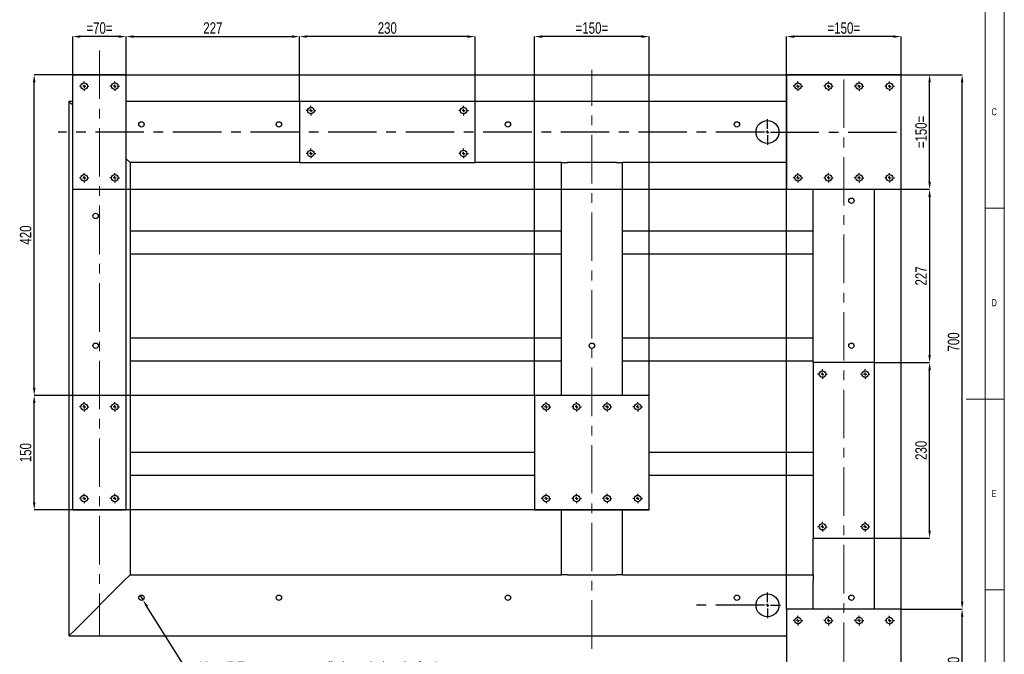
# Model space of a CAD drawing. Header units: millimetres. Extents: x 5 to 589, y 5 to 415.
# Tile 7 of 8: x 331 to 589, y 143 to 309. Entities that reach past the tile are written whole.
import ezdxf

# ---------------------------------------------------------------- set-up
doc = ezdxf.new("R2010")
doc.units = ezdxf.units.MM
doc.header["$PDSIZE"] = -1
doc.linetypes.add('CENTERX2', pattern=[20.32, 12.7, -2.54, 2.54, -2.54])
for name, color, linetype in [('COTES', 1, 'Continuous'), ('NOTES', 6, 'Continuous'), ('TRAIT-MIXTES', 3, 'CENTERX2')]:
    doc.layers.add(name, color=color, linetype=linetype)
doc.layers.add('TRAIT-FORT', color=4, linetype='Continuous', lineweight=25)
doc.styles.add('SLDTEXTSTYLE0', font='TXT', dxfattribs={"width": 0.75})
doc.dimstyles.new('SLDDIMSTYLE0', dxfattribs={"dimtxt": 3, "dimasz": 2, "dimexe": 0, "dimexo": 0.0625, "dimgap": 0.75, "dimtad": 1, "dimdec": 0, "dimlfac": 5, "dimrnd": 1e-09, "dimzin": 12, "dimdsep": 46, "dimtxsty": 'SLDTEXTSTYLE0', "dimsah": 1, "dimcen": 0.09, "dimadec": 0, "dimazin": 3, "dimtfac": 1, "dimtdec": 0, "dimtofl": 0, "dimtmove": 0, "dimatfit": 3, "dimfxl": 1, "dimfrac": 2, "dimtolj": 1, "dimtzin": 12, "dimarcsym": 0})
doc.dimstyles.new('SLDDIMSTYLE7', dxfattribs={"dimtxt": 3, "dimasz": 2, "dimexe": 0, "dimexo": 0.0625, "dimgap": 0.75, "dimtad": 0, "dimtih": 1, "dimtoh": 1, "dimdec": 0, "dimlfac": 5, "dimrnd": 1e-09, "dimzin": 12, "dimdsep": 46, "dimtxsty": 'SLDTEXTSTYLE0', "dimblk1": 'NONE', "dimsah": 1, "dimcen": 0, "dimadec": 0, "dimazin": 3, "dimtfac": 1, "dimtdec": 0, "dimtmove": 0, "dimatfit": 3, "dimldrblk": 'NONE', "dimfxl": 1, "dimfrac": 2, "dimtolj": 1, "dimtzin": 12, "dimarcsym": 0})

# ---------------------------------------------------------------- blocks, each defined once
blk = doc.blocks.new('_D_54')
at = {"layer": 'COTES', "color": 0, "lineweight": -2, "transparency": 16777216}
for p, q in [((344.95, 211.01), (344.95, 304.95)), ((356.95, 304.95), (346.95, 304.95)), ((358.95, 211.01), (358.95, 304.95))]:
    blk.add_line(p, q, dxfattribs=at)
at = {"layer": 'COTES', "color": 0, "transparency": 16777216}
for points in [[(346.95, 305.28), (346.95, 304.62), (344.95, 304.95)], [(356.95, 305.28), (356.95, 304.62), (358.95, 304.95)]]:
    blk.add_solid(points, dxfattribs=at)
at = {"layer": 'Defpoints', "color": 0, "transparency": 16777216}
for p in [(344.95, 304.95), (344.95, 210.95), (358.95, 210.95)]:
    blk.add_point(p, dxfattribs=at)
at = {"layer": 'COTES', "color": 0, "transparency": 16777216, "insert": (351.95, 308.7), "char_height": 3, "attachment_point": 2, "style": 'SLDTEXTSTYLE0'}
blk.add_mtext('\\A1;=70=', dxfattribs=at)
blk = doc.blocks.new('_D_55')
at = {"layer": 'COTES', "color": 0, "lineweight": -2, "transparency": 16777216}
for p, q in [((358.95, 295.01), (358.95, 304.95)), ((360.95, 304.95), (402.35, 304.95)), ((404.35, 288.01), (404.35, 304.95))]:
    blk.add_line(p, q, dxfattribs=at)
at = {"layer": 'COTES', "color": 0, "transparency": 16777216}
for points in [[(360.95, 305.28), (360.95, 304.62), (358.95, 304.95)], [(402.35, 305.28), (402.35, 304.62), (404.35, 304.95)]]:
    blk.add_solid(points, dxfattribs=at)
at = {"layer": 'Defpoints', "color": 0, "transparency": 16777216}
for p in [(404.35, 304.95), (358.95, 294.95), (404.35, 287.95)]:
    blk.add_point(p, dxfattribs=at)
at = {"layer": 'COTES', "color": 0, "transparency": 16777216, "insert": (381.65, 308.7), "char_height": 3, "attachment_point": 2, "style": 'SLDTEXTSTYLE0'}
blk.add_mtext('\\A1;227', dxfattribs=at)
blk = doc.blocks.new('_D_56')
at = {"layer": 'COTES', "color": 0, "lineweight": -2, "transparency": 16777216}
for p, q in [((404.35, 288.01), (404.35, 304.95)), ((448.35, 304.95), (406.35, 304.95)), ((450.35, 288.01), (450.35, 304.95))]:
    blk.add_line(p, q, dxfattribs=at)
at = {"layer": 'COTES', "color": 0, "transparency": 16777216}
for points in [[(406.35, 305.28), (406.35, 304.62), (404.35, 304.95)], [(448.35, 305.28), (448.35, 304.62), (450.35, 304.95)]]:
    blk.add_solid(points, dxfattribs=at)
at = {"layer": 'Defpoints', "color": 0, "transparency": 16777216}
for p in [(404.35, 304.95), (404.35, 287.95), (450.35, 287.95)]:
    blk.add_point(p, dxfattribs=at)
at = {"layer": 'COTES', "color": 0, "transparency": 16777216, "insert": (427.35, 308.7), "char_height": 3, "attachment_point": 2, "style": 'SLDTEXTSTYLE0'}
blk.add_mtext('\\A1;230', dxfattribs=at)
blk = doc.blocks.new('_D_57')
at = {"layer": 'COTES', "color": 0, "lineweight": -2, "transparency": 16777216}
for p, q in [((465.95, 211.01), (465.95, 304.95)), ((493.95, 304.95), (467.95, 304.95)), ((495.95, 211.01), (495.95, 304.95))]:
    blk.add_line(p, q, dxfattribs=at)
at = {"layer": 'COTES', "color": 0, "transparency": 16777216}
for points in [[(467.95, 305.28), (467.95, 304.62), (465.95, 304.95)], [(493.95, 305.28), (493.95, 304.62), (495.95, 304.95)]]:
    blk.add_solid(points, dxfattribs=at)
at = {"layer": 'Defpoints', "color": 0, "transparency": 16777216}
for p in [(465.95, 304.95), (465.95, 210.95), (495.95, 210.95)]:
    blk.add_point(p, dxfattribs=at)
at = {"layer": 'COTES', "color": 0, "transparency": 16777216, "insert": (480.95, 308.7), "char_height": 3, "attachment_point": 2, "style": 'SLDTEXTSTYLE0'}
blk.add_mtext('\\A1;=150=', dxfattribs=at)
blk = doc.blocks.new('_D_58')
at = {"layer": 'COTES', "color": 0, "lineweight": -2, "transparency": 16777216}
for p, q in [((531.95, 155.01), (531.95, 304.95)), ((559.95, 304.95), (533.95, 304.95)), ((561.95, 155.01), (561.95, 304.95))]:
    blk.add_line(p, q, dxfattribs=at)
at = {"layer": 'COTES', "color": 0, "transparency": 16777216}
for points in [[(533.95, 305.28), (533.95, 304.62), (531.95, 304.95)], [(559.95, 305.28), (559.95, 304.62), (561.95, 304.95)]]:
    blk.add_solid(points, dxfattribs=at)
at = {"layer": 'Defpoints', "color": 0, "transparency": 16777216}
for p in [(531.95, 304.95), (531.95, 154.95), (561.95, 154.95)]:
    blk.add_point(p, dxfattribs=at)
at = {"layer": 'COTES', "color": 0, "transparency": 16777216, "insert": (546.95, 308.7), "char_height": 3, "attachment_point": 2, "style": 'SLDTEXTSTYLE0'}
blk.add_mtext('\\A1;=150=', dxfattribs=at)
blk = doc.blocks.new('_D_59')
at = {"layer": 'COTES', "color": 0, "lineweight": -2, "transparency": 16777216}
for p, q in [((555.02, 219.55), (569.43, 219.55)), ((569.43, 175.55), (569.43, 217.55)), ((555.02, 173.55), (569.43, 173.55))]:
    blk.add_line(p, q, dxfattribs=at)
at = {"layer": 'COTES', "color": 0, "transparency": 16777216}
for points in [[(569.1, 217.55), (569.76, 217.55), (569.43, 219.55)], [(569.1, 175.55), (569.76, 175.55), (569.43, 173.55)]]:
    blk.add_solid(points, dxfattribs=at)
at = {"layer": 'Defpoints', "color": 0, "transparency": 16777216}
for p in [(554.95, 219.55), (569.43, 219.55), (554.95, 173.55)]:
    blk.add_point(p, dxfattribs=at)
at = {"layer": 'COTES', "color": 0, "transparency": 16777216, "insert": (565.68, 196.55), "char_height": 3, "attachment_point": 2, "rotation": 90, "style": 'SLDTEXTSTYLE0'}
blk.add_mtext('\\A1;230', dxfattribs=at)
blk = doc.blocks.new('_D_60')
at = {"layer": 'COTES', "color": 0, "lineweight": -2, "transparency": 16777216}
for p, q in [((562.02, 264.95), (569.43, 264.95)), ((569.43, 262.95), (569.43, 221.55)), ((555.02, 219.55), (569.43, 219.55))]:
    blk.add_line(p, q, dxfattribs=at)
at = {"layer": 'COTES', "color": 0, "transparency": 16777216}
for points in [[(569.1, 262.95), (569.76, 262.95), (569.43, 264.95)], [(569.1, 221.55), (569.76, 221.55), (569.43, 219.55)]]:
    blk.add_solid(points, dxfattribs=at)
at = {"layer": 'Defpoints', "color": 0, "transparency": 16777216}
for p in [(561.95, 264.95), (554.95, 219.55), (569.43, 219.55)]:
    blk.add_point(p, dxfattribs=at)
at = {"layer": 'COTES', "color": 0, "transparency": 16777216, "insert": (565.68, 242.25), "char_height": 3, "attachment_point": 2, "rotation": 90, "style": 'SLDTEXTSTYLE0'}
blk.add_mtext('\\A1;227', dxfattribs=at)
blk = doc.blocks.new('_D_61')
at = {"layer": 'COTES', "color": 0, "lineweight": -2, "transparency": 16777216}
for p, q in [((345.02, 294.95), (569.43, 294.95)), ((569.43, 266.95), (569.43, 292.95)), ((345.02, 264.95), (569.43, 264.95))]:
    blk.add_line(p, q, dxfattribs=at)
at = {"layer": 'COTES', "color": 0, "transparency": 16777216}
for points in [[(569.1, 292.95), (569.76, 292.95), (569.43, 294.95)], [(569.1, 266.95), (569.76, 266.95), (569.43, 264.95)]]:
    blk.add_solid(points, dxfattribs=at)
at = {"layer": 'Defpoints', "color": 0, "transparency": 16777216}
for p in [(344.95, 294.95), (569.43, 294.95), (344.95, 264.95)]:
    blk.add_point(p, dxfattribs=at)
at = {"layer": 'COTES', "color": 0, "transparency": 16777216, "insert": (565.68, 279.95), "char_height": 3, "attachment_point": 2, "rotation": 90, "style": 'SLDTEXTSTYLE0'}
blk.add_mtext('\\A1;=150=', dxfattribs=at)
blk = doc.blocks.new('_D_62')
at = {"layer": 'COTES', "color": 0, "lineweight": -2, "transparency": 16777216}
for p, q in [((495.89, 210.95), (334.85, 210.95)), ((334.85, 182.95), (334.85, 208.95)), ((495.89, 180.95), (334.85, 180.95))]:
    blk.add_line(p, q, dxfattribs=at)
at = {"layer": 'COTES', "color": 0, "transparency": 16777216}
for points in [[(334.52, 208.95), (335.19, 208.95), (334.85, 210.95)], [(334.52, 182.95), (335.19, 182.95), (334.85, 180.95)]]:
    blk.add_solid(points, dxfattribs=at)
at = {"layer": 'Defpoints', "color": 0, "transparency": 16777216}
for p in [(334.85, 210.95), (495.95, 210.95), (495.95, 180.95)]:
    blk.add_point(p, dxfattribs=at)
at = {"layer": 'COTES', "color": 0, "transparency": 16777216, "insert": (331.1, 195.95), "char_height": 3, "attachment_point": 2, "rotation": 90, "style": 'SLDTEXTSTYLE0'}
blk.add_mtext('\\A1;150', dxfattribs=at)
blk = doc.blocks.new('_D_63')
at = {"layer": 'COTES', "color": 0, "lineweight": -2, "transparency": 16777216}
for p, q in [((344.89, 294.95), (334.85, 294.95)), ((334.85, 212.95), (334.85, 292.95)), ((344.89, 210.95), (334.85, 210.95))]:
    blk.add_line(p, q, dxfattribs=at)
at = {"layer": 'COTES', "color": 0, "transparency": 16777216}
for points in [[(334.52, 292.95), (335.19, 292.95), (334.85, 294.95)], [(334.52, 212.95), (335.19, 212.95), (334.85, 210.95)]]:
    blk.add_solid(points, dxfattribs=at)
at = {"layer": 'Defpoints', "color": 0, "transparency": 16777216}
for p in [(334.85, 294.95), (344.95, 294.95), (344.95, 210.95)]:
    blk.add_point(p, dxfattribs=at)
at = {"layer": 'COTES', "color": 0, "transparency": 16777216, "insert": (331.1, 252.95), "char_height": 3, "attachment_point": 2, "rotation": 90, "style": 'SLDTEXTSTYLE0'}
blk.add_mtext('\\A1;420', dxfattribs=at)
blk = doc.blocks.new('_D_64')
at = {"layer": 'COTES', "color": 0, "lineweight": -2, "transparency": 16777216}
for p, q in [((562.02, 294.95), (577.95, 294.95)), ((577.95, 156.95), (577.95, 292.95)), ((562.02, 154.95), (577.95, 154.95))]:
    blk.add_line(p, q, dxfattribs=at)
at = {"layer": 'COTES', "color": 0, "transparency": 16777216}
for points in [[(577.62, 292.95), (578.29, 292.95), (577.95, 294.95)], [(577.62, 156.95), (578.29, 156.95), (577.95, 154.95)]]:
    blk.add_solid(points, dxfattribs=at)
at = {"layer": 'Defpoints', "color": 0, "transparency": 16777216}
for p in [(561.95, 294.95), (577.95, 294.95), (561.95, 154.95)]:
    blk.add_point(p, dxfattribs=at)
at = {"layer": 'COTES', "color": 0, "transparency": 16777216, "insert": (574.2, 224.95), "char_height": 3, "attachment_point": 2, "rotation": 90, "style": 'SLDTEXTSTYLE0'}
blk.add_mtext('\\A1;700', dxfattribs=at)
blk = doc.blocks.new('_D_65')
at = {"layer": 'COTES', "color": 0, "lineweight": -2, "transparency": 16777216}
for p, q in [((562.02, 154.95), (577.95, 154.95)), ((577.95, 126.95), (577.95, 152.95)), ((562.02, 124.95), (577.95, 124.95))]:
    blk.add_line(p, q, dxfattribs=at)
at = {"layer": 'COTES', "color": 0, "transparency": 16777216}
for points in [[(577.62, 152.95), (578.29, 152.95), (577.95, 154.95)], [(577.62, 126.95), (578.29, 126.95), (577.95, 124.95)]]:
    blk.add_solid(points, dxfattribs=at)
at = {"layer": 'Defpoints', "color": 0, "transparency": 16777216}
for p in [(561.95, 154.95), (577.95, 154.95), (561.95, 124.95)]:
    blk.add_point(p, dxfattribs=at)
at = {"layer": 'COTES', "color": 0, "transparency": 16777216, "insert": (574.2, 139.95), "char_height": 3, "attachment_point": 2, "rotation": 90, "style": 'SLDTEXTSTYLE0'}
blk.add_mtext('\\A1;150', dxfattribs=at)
blk = doc.blocks.new('_D_66')
at = {"layer": 'COTES', "color": 0, "lineweight": -2, "transparency": 16777216}
for p, q in [((362.58, 158.54), (363.33, 157.36)), ((374.77, 139.15), (364.39, 155.66)), ((376.77, 139.15), (374.77, 139.15))]:
    blk.add_line(p, q, dxfattribs=at)
at = {"layer": 'COTES', "color": 0, "transparency": 16777216}
blk.add_solid([(364.67, 155.84), (364.11, 155.49), (363.33, 157.36)], dxfattribs=at)
at = {"layer": 'Defpoints', "color": 0, "transparency": 16777216}
for p in [(362.58, 158.54), (363.33, 157.36)]:
    blk.add_point(p, dxfattribs=at)
at = {"layer": 'COTES', "color": 0, "transparency": 16777216, "insert": (377.52, 141.15), "char_height": 3, "attachment_point": 1, "style": 'SLDTEXTSTYLE0'}
blk.add_mtext('\\A1;13x ∅7 Traversants pour fixtions de la tole ép:6', dxfattribs=at)
blk = doc.blocks.new('_None')
blk = doc.blocks.new('SW_CENTERMARKSYMBOL_18')
at = {"layer": 'TRAIT-MIXTES', "color": 0}
for p, q in [((0, 0.8), (0, 3.4)), ((-0.8, 0), (-185.81, 0)), ((0, 0), (-0.4, 0)), ((0, 0), (0, 0.4)), ((0, 0), (0, -0.4)), ((0, 0), (0.4, 0)), ((0.8, 0), (35.23, 0)), ((0, -0.8), (0, -3.4))]:
    blk.add_line(p, q, dxfattribs=at)
blk = doc.blocks.new('SW_CENTERMARKSYMBOL_19')
at = {"layer": 'TRAIT-MIXTES', "color": 0}
for p, q in [((0, 0.8), (0, 3.4)), ((-0.8, 0), (-20.33, 0)), ((0, 0), (-0.4, 0)), ((0, 0), (0, 0.4)), ((0, 0), (0, -0.4)), ((0, 0), (0.4, 0)), ((0.8, 0), (3.4, 0)), ((0, -0.8), (0, -3.4))]:
    blk.add_line(p, q, dxfattribs=at)
blk = doc.blocks.new('SW_CENTERMARKSYMBOL_20')
at = {"layer": 'TRAIT-MIXTES', "color": 0}
for p, q in [((-0.8, 0), (-1.25, 0)), ((0, 0), (-0.4, 0)), ((0, 0.8), (0, 1.25)), ((0, 0), (0, 0.4)), ((0, 0), (0, -0.4)), ((0, 0), (0.4, 0)), ((0.8, 0), (1.25, 0)), ((0, -0.8), (0, -1.25))]:
    blk.add_line(p, q, dxfattribs=at)
blk = doc.blocks.new('SW_CENTERMARKSYMBOL_21')
at = {"layer": 'TRAIT-MIXTES', "color": 0}
for p, q in [((-0.8, 0), (-1.25, 0)), ((0, 0), (-0.4, 0)), ((0, 0.8), (0, 1.25)), ((0, 0), (0, 0.4)), ((0, 0), (0, -0.4)), ((0, 0), (0.4, 0)), ((0.8, 0), (1.25, 0)), ((0, -0.8), (0, -1.25))]:
    blk.add_line(p, q, dxfattribs=at)
blk = doc.blocks.new('SW_CENTERMARKSYMBOL_22')
at = {"layer": 'TRAIT-MIXTES', "color": 0}
for p, q in [((-0.8, 0), (-1.25, 0)), ((0, 0), (-0.4, 0)), ((0, 0.8), (0, 1.25)), ((0, 0), (0, 0.4)), ((0, 0), (0, -0.4)), ((0, 0), (0.4, 0)), ((0.8, 0), (1.25, 0)), ((0, -0.8), (0, -1.25))]:
    blk.add_line(p, q, dxfattribs=at)
blk = doc.blocks.new('SW_CENTERMARKSYMBOL_23')
at = {"layer": 'TRAIT-MIXTES', "color": 0}
for p, q in [((-0.8, 0), (-1.25, 0)), ((0, 0), (-0.4, 0)), ((0, 0.8), (0, 1.25)), ((0, 0), (0, 0.4)), ((0, 0), (0, -0.4)), ((0, 0), (0.4, 0)), ((0.8, 0), (1.25, 0)), ((0, -0.8), (0, -1.25))]:
    blk.add_line(p, q, dxfattribs=at)
blk = doc.blocks.new('SW_CENTERMARKSYMBOL_28')
at = {"layer": 'TRAIT-MIXTES', "color": 0}
for p, q in [((-0.8, 0), (-1.25, 0)), ((0, 0), (-0.4, 0)), ((0, 0.8), (0, 1.25)), ((0, 0), (0, 0.4)), ((0, 0), (0, -0.4)), ((0, 0), (0.4, 0)), ((0.8, 0), (1.25, 0)), ((0, -0.8), (0, -1.25))]:
    blk.add_line(p, q, dxfattribs=at)
blk = doc.blocks.new('SW_CENTERMARKSYMBOL_29')
at = {"layer": 'TRAIT-MIXTES', "color": 0}
for p, q in [((-0.8, 0), (-1.25, 0)), ((0, 0), (-0.4, 0)), ((0, 0.8), (0, 1.25)), ((0, 0), (0, 0.4)), ((0, 0), (0, -0.4)), ((0, 0), (0.4, 0)), ((0.8, 0), (1.25, 0)), ((0, -0.8), (0, -1.25))]:
    blk.add_line(p, q, dxfattribs=at)
blk = doc.blocks.new('SW_CENTERMARKSYMBOL_30')
at = {"layer": 'TRAIT-MIXTES', "color": 0}
for p, q in [((-0.8, 0), (-1.25, 0)), ((0, 0), (-0.4, 0)), ((0, 0.8), (0, 1.25)), ((0, 0), (0, 0.4)), ((0, 0), (0, -0.4)), ((0, 0), (0.4, 0)), ((0.8, 0), (1.25, 0)), ((0, -0.8), (0, -1.25))]:
    blk.add_line(p, q, dxfattribs=at)
blk = doc.blocks.new('SW_CENTERMARKSYMBOL_31')
at = {"layer": 'TRAIT-MIXTES', "color": 0}
for p, q in [((-0.8, 0), (-1.25, 0)), ((0, 0), (-0.4, 0)), ((0, 0.8), (0, 1.25)), ((0, 0), (0, 0.4)), ((0, 0), (0, -0.4)), ((0, 0), (0.4, 0)), ((0.8, 0), (1.25, 0)), ((0, -0.8), (0, -1.25))]:
    blk.add_line(p, q, dxfattribs=at)
blk = doc.blocks.new('SW_CENTERMARKSYMBOL_32')
at = {"layer": 'TRAIT-MIXTES', "color": 0}
for p, q in [((-0.8, 0), (-1.25, 0)), ((0, 0), (-0.4, 0)), ((0, 0.8), (0, 1.25)), ((0, 0), (0, 0.4)), ((0, 0), (0, -0.4)), ((0, 0), (0.4, 0)), ((0.8, 0), (1.25, 0)), ((0, -0.8), (0, -1.25))]:
    blk.add_line(p, q, dxfattribs=at)
blk = doc.blocks.new('SW_CENTERMARKSYMBOL_33')
at = {"layer": 'TRAIT-MIXTES', "color": 0}
for p, q in [((-0.8, 0), (-1.25, 0)), ((0, 0), (-0.4, 0)), ((0, 0.8), (0, 1.25)), ((0, 0), (0, 0.4)), ((0, 0), (0, -0.4)), ((0, 0), (0.4, 0)), ((0.8, 0), (1.25, 0)), ((0, -0.8), (0, -1.25))]:
    blk.add_line(p, q, dxfattribs=at)
blk = doc.blocks.new('SW_CENTERMARKSYMBOL_34')
at = {"layer": 'TRAIT-MIXTES', "color": 0}
for p, q in [((-0.8, 0), (-1.25, 0)), ((0, 0), (-0.4, 0)), ((0, 0.8), (0, 1.25)), ((0, 0), (0, 0.4)), ((0, 0), (0, -0.4)), ((0, 0), (0.4, 0)), ((0.8, 0), (1.25, 0)), ((0, -0.8), (0, -1.25))]:
    blk.add_line(p, q, dxfattribs=at)
blk = doc.blocks.new('SW_CENTERMARKSYMBOL_35')
at = {"layer": 'TRAIT-MIXTES', "color": 0}
for p, q in [((-0.8, 0), (-1.25, 0)), ((0, 0), (-0.4, 0)), ((0, 0.8), (0, 1.25)), ((0, 0), (0, 0.4)), ((0, 0), (0, -0.4)), ((0, 0), (0.4, 0)), ((0.8, 0), (1.25, 0)), ((0, -0.8), (0, -1.25))]:
    blk.add_line(p, q, dxfattribs=at)
blk = doc.blocks.new('SW_CENTERMARKSYMBOL_36')
at = {"layer": 'TRAIT-MIXTES', "color": 0}
for p, q in [((-0.8, 0), (-1.25, 0)), ((0, 0), (-0.4, 0)), ((0, 0.8), (0, 1.25)), ((0, 0), (0, 0.4)), ((0, 0), (0, -0.4)), ((0, 0), (0.4, 0)), ((0.8, 0), (1.25, 0)), ((0, -0.8), (0, -1.25))]:
    blk.add_line(p, q, dxfattribs=at)
blk = doc.blocks.new('SW_CENTERMARKSYMBOL_37')
at = {"layer": 'TRAIT-MIXTES', "color": 0}
for p, q in [((-0.8, 0), (-1.25, 0)), ((0, 0), (-0.4, 0)), ((0, 0.8), (0, 1.25)), ((0, 0), (0, 0.4)), ((0, 0), (0, -0.4)), ((0, 0), (0.4, 0)), ((0.8, 0), (1.25, 0)), ((0, -0.8), (0, -1.25))]:
    blk.add_line(p, q, dxfattribs=at)
blk = doc.blocks.new('SW_CENTERMARKSYMBOL_38')
at = {"layer": 'TRAIT-MIXTES', "color": 0}
for p, q in [((-0.8, 0), (-1.25, 0)), ((0, 0), (-0.4, 0)), ((0, 0.8), (0, 1.25)), ((0, 0), (0, 0.4)), ((0, 0), (0, -0.4)), ((0, 0), (0.4, 0)), ((0.8, 0), (1.25, 0)), ((0, -0.8), (0, -1.25))]:
    blk.add_line(p, q, dxfattribs=at)
blk = doc.blocks.new('SW_CENTERMARKSYMBOL_39')
at = {"layer": 'TRAIT-MIXTES', "color": 0}
for p, q in [((-0.8, 0), (-1.25, 0)), ((0, 0), (-0.4, 0)), ((0, 0.8), (0, 1.25)), ((0, 0), (0, 0.4)), ((0, 0), (0, -0.4)), ((0, 0), (0.4, 0)), ((0.8, 0), (1.25, 0)), ((0, -0.8), (0, -1.25))]:
    blk.add_line(p, q, dxfattribs=at)
blk = doc.blocks.new('SW_CENTERMARKSYMBOL_40')
at = {"layer": 'TRAIT-MIXTES', "color": 0}
for p, q in [((-0.8, 0), (-1.25, 0)), ((0, 0), (-0.4, 0)), ((0, 0.8), (0, 1.25)), ((0, 0), (0, 0.4)), ((0, 0), (0, -0.4)), ((0, 0), (0.4, 0)), ((0.8, 0), (1.25, 0)), ((0, -0.8), (0, -1.25))]:
    blk.add_line(p, q, dxfattribs=at)
blk = doc.blocks.new('SW_CENTERMARKSYMBOL_41')
at = {"layer": 'TRAIT-MIXTES', "color": 0}
for p, q in [((-0.8, 0), (-1.25, 0)), ((0, 0), (-0.4, 0)), ((0, 0.8), (0, 1.25)), ((0, 0), (0, 0.4)), ((0, 0), (0, -0.4)), ((0, 0), (0.4, 0)), ((0.8, 0), (1.25, 0)), ((0, -0.8), (0, -1.25))]:
    blk.add_line(p, q, dxfattribs=at)
blk = doc.blocks.new('SW_CENTERMARKSYMBOL_42')
at = {"layer": 'TRAIT-MIXTES', "color": 0}
for p, q in [((-0.8, 0), (-1.25, 0)), ((0, 0), (-0.4, 0)), ((0, 0.8), (0, 1.25)), ((0, 0), (0, 0.4)), ((0, 0), (0, -0.4)), ((0, 0), (0.4, 0)), ((0.8, 0), (1.25, 0)), ((0, -0.8), (0, -1.25))]:
    blk.add_line(p, q, dxfattribs=at)
blk = doc.blocks.new('SW_CENTERMARKSYMBOL_43')
at = {"layer": 'TRAIT-MIXTES', "color": 0}
for p, q in [((-0.8, 0), (-1.25, 0)), ((0, 0), (-0.4, 0)), ((0, 0.8), (0, 1.25)), ((0, 0), (0, 0.4)), ((0, 0), (0, -0.4)), ((0, 0), (0.4, 0)), ((0.8, 0), (1.25, 0)), ((0, -0.8), (0, -1.25))]:
    blk.add_line(p, q, dxfattribs=at)
blk = doc.blocks.new('SW_CENTERMARKSYMBOL_44')
at = {"layer": 'TRAIT-MIXTES', "color": 0}
for p, q in [((-0.8, 0), (-1.25, 0)), ((0, 0), (-0.4, 0)), ((0, 0.8), (0, 1.25)), ((0, 0), (0, 0.4)), ((0, 0), (0, -0.4)), ((0, 0), (0.4, 0)), ((0.8, 0), (1.25, 0)), ((0, -0.8), (0, -1.25))]:
    blk.add_line(p, q, dxfattribs=at)
blk = doc.blocks.new('SW_CENTERMARKSYMBOL_45')
at = {"layer": 'TRAIT-MIXTES', "color": 0}
for p, q in [((-0.8, 0), (-1.25, 0)), ((0, 0), (-0.4, 0)), ((0, 0.8), (0, 1.25)), ((0, 0), (0, 0.4)), ((0, 0), (0, -0.4)), ((0, 0), (0.4, 0)), ((0.8, 0), (1.25, 0)), ((0, -0.8), (0, -1.25))]:
    blk.add_line(p, q, dxfattribs=at)
blk = doc.blocks.new('SW_CENTERMARKSYMBOL_46')
at = {"layer": 'TRAIT-MIXTES', "color": 0}
for p, q in [((-0.8, 0), (-1.25, 0)), ((0, 0), (-0.4, 0)), ((0, 0.8), (0, 1.25)), ((0, 0), (0, 0.4)), ((0, 0), (0, -0.4)), ((0, 0), (0.4, 0)), ((0.8, 0), (1.25, 0)), ((0, -0.8), (0, -1.25))]:
    blk.add_line(p, q, dxfattribs=at)
blk = doc.blocks.new('SW_CENTERMARKSYMBOL_47')
at = {"layer": 'TRAIT-MIXTES', "color": 0}
for p, q in [((-0.8, 0), (-1.25, 0)), ((0, 0), (-0.4, 0)), ((0, 0.8), (0, 1.25)), ((0, 0), (0, 0.4)), ((0, 0), (0, -0.4)), ((0, 0), (0.4, 0)), ((0.8, 0), (1.25, 0)), ((0, -0.8), (0, -1.25))]:
    blk.add_line(p, q, dxfattribs=at)
blk = doc.blocks.new('SW_CENTERMARKSYMBOL_48')
at = {"layer": 'TRAIT-MIXTES', "color": 0}
for p, q in [((-0.8, 0), (-1.25, 0)), ((0, 0), (-0.4, 0)), ((0, 0.8), (0, 1.25)), ((0, 0), (0, 0.4)), ((0, 0), (0, -0.4)), ((0, 0), (0.4, 0)), ((0.8, 0), (1.25, 0)), ((0, -0.8), (0, -1.25))]:
    blk.add_line(p, q, dxfattribs=at)
blk = doc.blocks.new('SW_CENTERMARKSYMBOL_49')
at = {"layer": 'TRAIT-MIXTES', "color": 0}
for p, q in [((-0.8, 0), (-1.25, 0)), ((0, 0), (-0.4, 0)), ((0, 0.8), (0, 1.25)), ((0, 0), (0, 0.4)), ((0, 0), (0, -0.4)), ((0, 0), (0.4, 0)), ((0.8, 0), (1.25, 0)), ((0, -0.8), (0, -1.25))]:
    blk.add_line(p, q, dxfattribs=at)
blk = doc.blocks.new('SW_CENTERMARKSYMBOL_50')
at = {"layer": 'TRAIT-MIXTES', "color": 0}
for p, q in [((-0.8, 0), (-1.25, 0)), ((0, 0), (-0.4, 0)), ((0, 0.8), (0, 1.25)), ((0, 0), (0, 0.4)), ((0, 0), (0, -0.4)), ((0, 0), (0.4, 0)), ((0.8, 0), (1.25, 0)), ((0, -0.8), (0, -1.25))]:
    blk.add_line(p, q, dxfattribs=at)
blk = doc.blocks.new('SW_CENTERMARKSYMBOL_51')
at = {"layer": 'TRAIT-MIXTES', "color": 0}
for p, q in [((-0.8, 0), (-1.25, 0)), ((0, 0), (-0.4, 0)), ((0, 0.8), (0, 1.25)), ((0, 0), (0, 0.4)), ((0, 0), (0, -0.4)), ((0, 0), (0.4, 0)), ((0.8, 0), (1.25, 0)), ((0, -0.8), (0, -1.25))]:
    blk.add_line(p, q, dxfattribs=at)
blk = doc.blocks.new('SW_CENTERMARKSYMBOL_52')
at = {"layer": 'TRAIT-MIXTES', "color": 0}
for p, q in [((-0.8, 0), (-1.25, 0)), ((0, 0), (-0.4, 0)), ((0, 0.8), (0, 1.25)), ((0, 0), (0, 0.4)), ((0, 0), (0, -0.4)), ((0, 0), (0.4, 0)), ((0.8, 0), (1.25, 0)), ((0, -0.8), (0, -1.25))]:
    blk.add_line(p, q, dxfattribs=at)
blk = doc.blocks.new('SW_CENTERMARKSYMBOL_53')
at = {"layer": 'TRAIT-MIXTES', "color": 0}
for p, q in [((-0.8, 0), (-1.25, 0)), ((0, 0), (-0.4, 0)), ((0, 0.8), (0, 1.25)), ((0, 0), (0, 0.4)), ((0, 0), (0, -0.4)), ((0, 0), (0.4, 0)), ((0.8, 0), (1.25, 0)), ((0, -0.8), (0, -1.25))]:
    blk.add_line(p, q, dxfattribs=at)
blk = doc.blocks.new('SW_CENTERMARKSYMBOL_54')
at = {"layer": 'TRAIT-MIXTES', "color": 0}
for p, q in [((-0.8, 0), (-1.25, 0)), ((0, 0), (-0.4, 0)), ((0, 0.8), (0, 1.25)), ((0, 0), (0, 0.4)), ((0, 0), (0, -0.4)), ((0, 0), (0.4, 0)), ((0.8, 0), (1.25, 0)), ((0, -0.8), (0, -1.25))]:
    blk.add_line(p, q, dxfattribs=at)
blk = doc.blocks.new('SW_CENTERMARKSYMBOL_55')
at = {"layer": 'TRAIT-MIXTES', "color": 0}
for p, q in [((-0.8, 0), (-1.25, 0)), ((0, 0), (-0.4, 0)), ((0, 0.8), (0, 1.25)), ((0, 0), (0, 0.4)), ((0, 0), (0, -0.4)), ((0, 0), (0.4, 0)), ((0.8, 0), (1.25, 0)), ((0, -0.8), (0, -1.25))]:
    blk.add_line(p, q, dxfattribs=at)
blk = doc.blocks.new('SW_CENTERMARKSYMBOL_56')
at = {"layer": 'TRAIT-MIXTES', "color": 0}
for p, q in [((-0.8, 0), (-1.25, 0)), ((0, 0), (-0.4, 0)), ((0, 0.8), (0, 1.25)), ((0, 0), (0, 0.4)), ((0, 0), (0, -0.4)), ((0, 0), (0.4, 0)), ((0.8, 0), (1.25, 0)), ((0, -0.8), (0, -1.25))]:
    blk.add_line(p, q, dxfattribs=at)
blk = doc.blocks.new('SW_CENTERMARKSYMBOL_57')
at = {"layer": 'TRAIT-MIXTES', "color": 0}
for p, q in [((-0.8, 0), (-1.25, 0)), ((0, 0), (-0.4, 0)), ((0, 0.8), (0, 1.25)), ((0, 0), (0, 0.4)), ((0, 0), (0, -0.4)), ((0, 0), (0.4, 0)), ((0.8, 0), (1.25, 0)), ((0, -0.8), (0, -1.25))]:
    blk.add_line(p, q, dxfattribs=at)
blk = doc.blocks.new('SW_CENTERMARKSYMBOL_58')
at = {"layer": 'TRAIT-MIXTES', "color": 0}
for p, q in [((-0.8, 0), (-1.25, 0)), ((0, 0), (-0.4, 0)), ((0, 0.8), (0, 1.25)), ((0, 0), (0, 0.4)), ((0, 0), (0, -0.4)), ((0, 0), (0.4, 0)), ((0.8, 0), (1.25, 0)), ((0, -0.8), (0, -1.25))]:
    blk.add_line(p, q, dxfattribs=at)
blk = doc.blocks.new('SW_CENTERMARKSYMBOL_59')
at = {"layer": 'TRAIT-MIXTES', "color": 0}
for p, q in [((-0.8, 0), (-1.25, 0)), ((0, 0), (-0.4, 0)), ((0, 0.8), (0, 1.25)), ((0, 0), (0, 0.4)), ((0, 0), (0, -0.4)), ((0, 0), (0.4, 0)), ((0.8, 0), (1.25, 0)), ((0, -0.8), (0, -1.25))]:
    blk.add_line(p, q, dxfattribs=at)

msp = doc.modelspace()

# ---------------------------------------------------------------- linework, layer by layer
at = {"lineweight": 18}
for p, q in [((589, 5), (589, 415)), ((584, 10), (584, 410)), ((584, 260), (589, 260)), ((589, 210), (579, 210)), ((584, 160), (589, 160))]:
    msp.add_line(p, q, dxfattribs=at)
at = {"layer": 'TRAIT-FORT', "lineweight": 25}
for p, q in [((344.95, 264.95), (344.95, 294.95)), ((358.95, 294.95), (344.95, 294.95)), ((358.95, 264.95), (358.95, 294.95)), ((561.95, 294.95), (531.95, 294.95)), ((531.95, 294.95), (531.95, 264.95)), ((561.95, 264.95), (561.95, 294.95)), ((344.95, 287.95), (343.95, 287.95)), ((344.95, 286.95), (343.95, 287.95)), ((343.95, 287.95), (343.95, 147.95)), ((343.95, 287.95), (344.95, 286.95)), ((404.35, 287.95), (358.95, 287.95)), ((404.35, 287.95), (404.35, 271.95)), ((450.35, 287.95), (404.35, 287.95)), ((531.95, 287.95), (450.35, 287.95)), ((450.35, 271.95), (450.35, 287.95)), ((359.95, 271.95), (358.95, 272.95)), ((358.95, 272.95), (359.95, 271.95)), ((404.35, 271.95), (359.95, 271.95)), ((359.95, 271.95), (359.95, 163.95)), ((404.35, 271.95), (450.35, 271.95)), ((472.95, 271.95), (450.35, 271.95)), ((472.95, 210.95), (472.95, 271.95)), ((472.95, 271.95), (474.55, 271.95)), ((487.35, 271.95), (474.55, 271.95)), ((487.35, 271.95), (488.95, 271.95)), ((488.95, 210.95), (488.95, 271.95)), ((531.95, 271.95), (488.95, 271.95)), ((344.95, 264.95), (358.95, 264.95)), ((531.95, 264.95), (561.95, 264.95)), ((538.95, 219.55), (538.95, 264.95)), ((554.95, 219.55), (554.95, 264.95)), ((472.95, 253.95), (359.95, 253.95)), ((538.95, 253.95), (488.95, 253.95)), ((472.95, 247.95), (359.95, 247.95)), ((538.95, 247.95), (488.95, 247.95)), ((472.95, 225.95), (359.95, 225.95)), ((538.95, 225.95), (488.95, 225.95)), ((472.95, 219.95), (359.95, 219.95)), ((538.95, 219.95), (488.95, 219.95)), ((538.95, 219.55), (538.95, 173.55)), ((554.95, 219.55), (538.95, 219.55)), ((554.95, 173.55), (554.95, 219.55)), ((344.95, 180.95), (344.95, 210.95)), ((358.95, 210.95), (344.95, 210.95)), ((358.95, 180.95), (358.95, 210.95)), ((495.95, 210.95), (465.95, 210.95)), ((465.95, 210.95), (465.95, 180.95)), ((495.95, 180.95), (495.95, 210.95)), ((465.95, 195.95), (359.95, 195.95)), ((538.95, 195.95), (495.95, 195.95)), ((465.95, 189.95), (359.95, 189.95)), ((538.95, 189.95), (495.95, 189.95)), ((344.95, 180.95), (358.95, 180.95)), ((465.95, 180.95), (495.95, 180.95)), ((472.95, 163.95), (472.95, 180.95)), ((488.95, 163.95), (488.95, 180.95)), ((538.95, 163.95), (538.95, 173.55)), ((538.95, 173.55), (554.95, 173.55)), ((554.95, 154.95), (554.95, 173.55)), ((358.35, 162.35), (359.95, 163.95)), ((359.95, 163.95), (358.35, 162.35)), ((359.95, 163.95), (472.95, 163.95)), ((474.55, 163.95), (472.95, 163.95)), ((474.55, 163.95), (487.35, 163.95)), ((488.95, 163.95), (487.35, 163.95)), ((488.95, 163.95), (538.95, 163.95)), ((538.95, 163.95), (538.95, 162.35)), ((345.55, 149.55), (358.35, 162.35)), ((538.95, 154.95), (538.95, 162.35)), ((561.95, 154.95), (531.95, 154.95)), ((531.95, 154.95), (531.95, 124.95)), ((561.95, 124.95), (561.95, 154.95)), ((343.95, 147.95), (345.55, 149.55)), ((345.55, 149.55), (343.95, 147.95)), ((343.95, 147.95), (531.95, 147.95))]:
    msp.add_line(p, q, dxfattribs=at)
for centre, radius in [((347.95, 291.95), 0.85), ((355.95, 291.95), 0.85), ((534.95, 291.95), 0.85), ((542.95, 291.95), 0.85), ((550.95, 291.95), 0.85), ((558.95, 291.95), 0.85), ((407.35, 285.55), 0.85), ((447.35, 285.55), 0.85), ((362.95, 281.95), 0.7), ((398.95, 281.95), 0.7), ((458.95, 281.95), 0.7), ((518.95, 281.95), 0.7), ((526.95, 279.95), 3), ((407.35, 274.35), 0.85), ((447.35, 274.35), 0.85), ((347.95, 267.95), 0.85), ((355.95, 267.95), 0.85), ((534.95, 267.95), 0.85), ((542.95, 267.95), 0.85), ((550.95, 267.95), 0.85), ((558.95, 267.95), 0.85), ((548.95, 261.95), 0.7), ((350.95, 257.95), 0.7), ((350.95, 223.95), 0.7), ((480.95, 223.95), 0.7), ((548.95, 223.95), 0.7), ((541.35, 216.55), 0.85), ((552.55, 216.55), 0.85), ((347.95, 207.95), 0.85), ((355.95, 207.95), 0.85), ((468.95, 207.95), 0.85), ((476.95, 207.95), 0.85), ((484.95, 207.95), 0.85), ((492.95, 207.95), 0.85), ((347.95, 183.95), 0.85), ((355.95, 183.95), 0.85), ((468.95, 183.95), 0.85), ((476.95, 183.95), 0.85), ((484.95, 183.95), 0.85), ((492.95, 183.95), 0.85), ((541.35, 176.55), 0.85), ((552.55, 176.55), 0.85), ((362.95, 157.95), 0.7), ((398.95, 157.95), 0.7), ((458.95, 157.95), 0.7), ((518.95, 157.95), 0.7), ((526.95, 155.95), 3), ((548.95, 157.95), 0.7), ((534.95, 151.95), 0.85), ((542.95, 151.95), 0.85), ((550.95, 151.95), 0.85), ((558.95, 151.95), 0.85)]:
    msp.add_circle(centre, radius, dxfattribs=at)
at = {"layer": 'TRAIT-MIXTES', "lineweight": 18}
for p, q in [((351.95, 301.3), (351.95, 147.95)), ((480.95, 144.57), (480.95, 296.27)), ((546.95, 118.45), (546.95, 294.95))]:
    msp.add_line(p, q, dxfattribs=at)

# ---------------------------------------------------------------- block references
at = {"layer": 'TRAIT-MIXTES'}
for name, p in [('SW_CENTERMARKSYMBOL_48', (347.95, 291.95)), ('SW_CENTERMARKSYMBOL_49', (355.95, 291.95)), ('SW_CENTERMARKSYMBOL_34', (534.95, 291.95)), ('SW_CENTERMARKSYMBOL_33', (542.95, 291.95)), ('SW_CENTERMARKSYMBOL_32', (550.95, 291.95)), ('SW_CENTERMARKSYMBOL_35', (558.95, 291.95)), ('SW_CENTERMARKSYMBOL_31', (407.35, 285.55)), ('SW_CENTERMARKSYMBOL_29', (447.35, 285.55)), ('SW_CENTERMARKSYMBOL_18', (526.95, 279.95)), ('SW_CENTERMARKSYMBOL_30', (407.35, 274.35)), ('SW_CENTERMARKSYMBOL_28', (447.35, 274.35)), ('SW_CENTERMARKSYMBOL_51', (347.95, 267.95)), ('SW_CENTERMARKSYMBOL_50', (355.95, 267.95)), ('SW_CENTERMARKSYMBOL_39', (534.95, 267.95)), ('SW_CENTERMARKSYMBOL_38', (542.95, 267.95)), ('SW_CENTERMARKSYMBOL_37', (550.95, 267.95)), ('SW_CENTERMARKSYMBOL_36', (558.95, 267.95)), ('SW_CENTERMARKSYMBOL_46', (541.35, 216.55)), ('SW_CENTERMARKSYMBOL_47', (552.55, 216.55)), ('SW_CENTERMARKSYMBOL_40', (347.95, 207.95)), ('SW_CENTERMARKSYMBOL_41', (355.95, 207.95)), ('SW_CENTERMARKSYMBOL_54', (468.95, 207.95)), ('SW_CENTERMARKSYMBOL_53', (476.95, 207.95)), ('SW_CENTERMARKSYMBOL_52', (484.95, 207.95)), ('SW_CENTERMARKSYMBOL_55', (492.95, 207.95)), ('SW_CENTERMARKSYMBOL_43', (347.95, 183.95)), ('SW_CENTERMARKSYMBOL_42', (355.95, 183.95)), ('SW_CENTERMARKSYMBOL_59', (468.95, 183.95)), ('SW_CENTERMARKSYMBOL_58', (476.95, 183.95)), ('SW_CENTERMARKSYMBOL_57', (484.95, 183.95)), ('SW_CENTERMARKSYMBOL_56', (492.95, 183.95)), ('SW_CENTERMARKSYMBOL_44', (541.35, 176.55)), ('SW_CENTERMARKSYMBOL_45', (552.55, 176.55)), ('SW_CENTERMARKSYMBOL_19', (526.95, 155.95)), ('SW_CENTERMARKSYMBOL_22', (534.95, 151.95)), ('SW_CENTERMARKSYMBOL_21', (542.95, 151.95)), ('SW_CENTERMARKSYMBOL_20', (550.95, 151.95)), ('SW_CENTERMARKSYMBOL_23', (558.95, 151.95))]:
    msp.add_blockref(name, p, dxfattribs=at)

# ---------------------------------------------------------------- texts
at = {"layer": 'NOTES', "char_height": 1.85, "attachment_point": 1, "style": 'SLDTEXTSTYLE0'}
for s, insert in [('C', (585.67, 286.17)), ('D', (585.67, 236.17)), ('E', (585.67, 186.17))]:
    msp.add_mtext(s, dxfattribs=dict(at, insert=insert))

# ---------------------------------------------------------------- dimensions: what is measured, and where the dimension line sits
at = {"layer": 'COTES'}
for base, p1, p2, picture, middle in [((344.95, 304.95), (358.95, 210.95), (344.95, 210.95), '_D_54', (351.95, 304.95)), ((465.95, 304.95), (495.95, 210.95), (465.95, 210.95), '_D_57', (480.95, 304.95)), ((531.95, 304.95), (561.95, 154.95), (531.95, 154.95), '_D_58', (546.95, 304.95))]:
    dim = msp.add_linear_dim(base=base, p1=p1, p2=p2, text='=<>=', dimstyle='SLDDIMSTYLE0', dxfattribs=at)
    dim.commit()
    dim.dimension.update_dxf_attribs({"geometry": picture, "text_midpoint": middle, "dimtype": 160})
for p1, picture, middle in [((358.95, 294.95), '_D_55', (381.65, 304.95)), ((450.35, 287.95), '_D_56', (427.35, 304.95))]:
    dim = msp.add_linear_dim(base=(404.35, 304.95), p1=p1, p2=(404.35, 287.95), dimstyle='SLDDIMSTYLE0', dxfattribs=at)
    dim.commit()
    dim.dimension.update_dxf_attribs({"geometry": picture, "text_midpoint": middle, "dimtype": 160})
for base, p1, p2, picture, middle in [((334.85, 294.95), (344.95, 210.95), (344.95, 294.95), '_D_63', (334.85, 252.95)), ((577.95, 294.95), (561.95, 154.95), (561.95, 294.95), '_D_64', (577.95, 224.95)), ((569.43, 219.55), (561.95, 264.95), (554.95, 219.55), '_D_60', (569.43, 242.25)), ((569.43, 219.55), (554.95, 173.55), (554.95, 219.55), '_D_59', (569.43, 196.55)), ((334.85, 210.95), (495.95, 180.95), (495.95, 210.95), '_D_62', (334.85, 195.95)), ((577.95, 154.95), (561.95, 124.95), (561.95, 154.95), '_D_65', (577.95, 139.95))]:
    dim = msp.add_linear_dim(base=base, p1=p1, p2=p2, angle=90, dimstyle='SLDDIMSTYLE0', dxfattribs=at)
    dim.commit()
    dim.dimension.update_dxf_attribs({"geometry": picture, "text_midpoint": middle, "dimtype": 160})
dim = msp.add_linear_dim(base=(569.43, 294.95), p1=(344.95, 264.95), p2=(344.95, 294.95), angle=90, text='=<>=', dimstyle='SLDDIMSTYLE0', dxfattribs=at)
dim.commit()
dim.dimension.update_dxf_attribs({"geometry": '_D_61', "text_midpoint": (569.43, 279.95), "dimtype": 160})
dim = msp.add_diameter_dim_2p(p1=(362.58, 158.54), p2=(363.33, 157.36), text='13x <> Traversants pour fixtions de la tole ép:6', dimstyle='SLDDIMSTYLE7', dxfattribs=at)
dim.commit()
dim.dimension.update_dxf_attribs({"geometry": '_D_66', "text_midpoint": (427.4, 139.15), "dimtype": 163})

doc.saveas('drawing.dxf')
